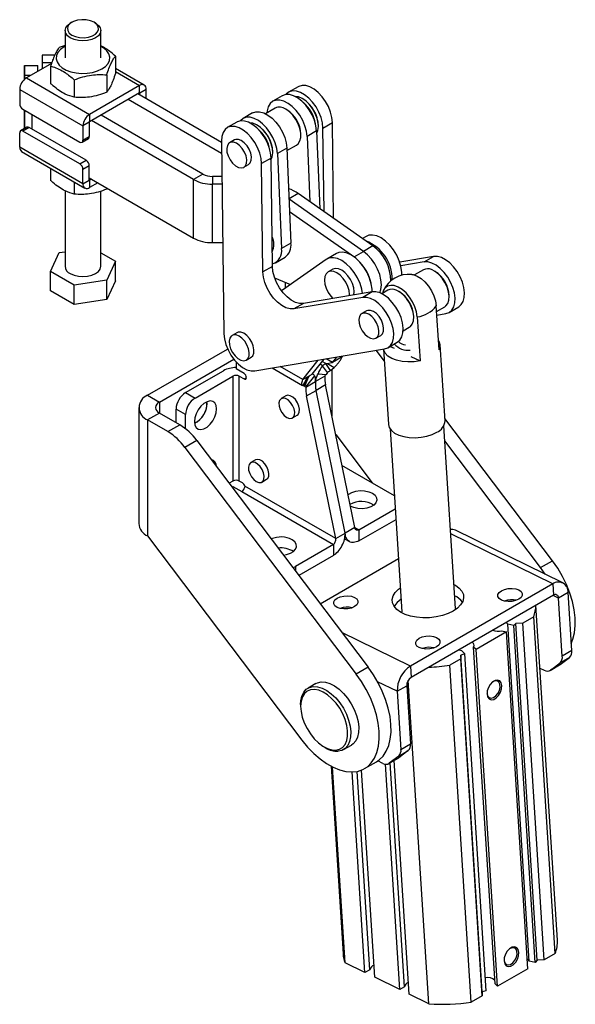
# Model space of a CAD drawing. Extents: x 96 to 729, y 56 to 551.
# Tile 15 of 15: x 604 to 729, y 331 to 551. Entities that reach past the tile are written whole.
import ezdxf

# ---------------------------------------------------------------- set-up
doc = ezdxf.new("R2010")
doc.units = 0
doc.header["$LTSCALE"] = 2
doc.layers.get('0').update_dxf_attribs({"linetype": 'CONTINUOUS'})

msp = doc.modelspace()

# ---------------------------------------------------------------- linework, layer by layer
at = {"color": 7, "linetype": 'CONTINUOUS'}
for p, q in [((615.972569, 550.535346), (615.618985, 550.331221)), ((621.276102, 550.330848), (620.922548, 550.535018)), ((614.447435, 548.698435), (614.447025, 542.574616)), ((622.447028, 542.574084), (622.447434, 548.697906)), ((614.447212, 545.388162), (613.139753, 544.928881)), ((611.41495, 541.372418), (605.789464, 538.124894)), ((609.326552, 543.194181), (609.326352, 540.166693)), ((609.326553, 541.462189), (609.326463, 540.166765)), ((609.326552, 543.194181), (609.326553, 541.462189)), ((612.117551, 543.194061), (609.326552, 543.194181)), ((611.445995, 541.462094), (609.326553, 541.462189)), ((625.696786, 542.985807), (625.696528, 539.097965)), ((605.352266, 540.899875), (605.35206, 537.796313)), ((605.352266, 538.668954), (605.352266, 540.899875)), ((605.352266, 540.899875), (608.352267, 540.899746)), ((608.352264, 539.60437), (608.352267, 540.899746)), ((611.197172, 540.743419), (611.196914, 536.855583)), ((632.153806, 536.513144), (625.696604, 540.24138)), ((605.789464, 538.124894), (619.931596, 529.959562)), ((616.504398, 537.679154), (616.50414, 533.791312)), ((623.754208, 538.800344), (623.753947, 534.912509)), ((604.304423, 535.552998), (604.304213, 532.368612)), ((604.304423, 535.552998), (618.446559, 527.387658)), ((631.103775, 534.776163), (619.931488, 528.326539)), ((631.103883, 536.409185), (619.931596, 529.959562)), ((649.397256, 523.724056), (630.679511, 534.531241)), ((631.103775, 534.776163), (631.103883, 536.409185)), ((631.174449, 534.245477), (631.174481, 534.735331)), ((632.588694, 535.551739), (631.174481, 534.735331)), ((632.588552, 533.429004), (632.588694, 535.551739)), ((666.54742, 536.159568), (664.4261, 534.934956)), ((649.428736, 521.256464), (628.558191, 533.306628)), ((663.011887, 534.118548), (660.890566, 532.893935)), ((667.601405, 533.43627), (667.530706, 533.477098)), ((605.011263, 531.143837), (617.739185, 523.795033)), ((605.351602, 530.947332), (605.351397, 527.835727)), ((656.365083, 530.281429), (654.243762, 529.056817)), ((661.401409, 531.355801), (659.259004, 530.119017)), ((663.99511, 530.997223), (663.783013, 531.119702)), ((605.351397, 527.835727), (605.351397, 526.779507)), ((619.860772, 528.204066), (618.446559, 527.387658)), ((619.860772, 528.204066), (619.860559, 525.019681)), ((619.931596, 529.959562), (619.931488, 528.326539)), ((643.144544, 515.413746), (620.355752, 528.571461)), ((645.265864, 516.638358), (622.477072, 529.796073)), ((652.829549, 528.240409), (650.708229, 527.015797)), ((672.090476, 526.92068), (674.211796, 528.145292)), ((674.484841, 506.742858), (674.211796, 528.145292)), ((604.303565, 522.65215), (604.303775, 525.836536)), ((605.925135, 527.110723), (604.510922, 526.294315)), ((606.42515, 527.061185), (605.010936, 526.244777)), ((617.738858, 518.895972), (605.010936, 526.244777)), ((619.153071, 519.71238), (606.42515, 527.061185)), ((618.446559, 527.387658), (618.446345, 524.203273)), ((657.419067, 527.558131), (657.348368, 527.59896)), ((670.671008, 526.292645), (668.549688, 525.068033)), ((670.671008, 526.292645), (671.41528, 508.894395)), ((671.065665, 527.353703), (671.065665, 527.435344)), ((672.328616, 508.254216), (672.090476, 526.92068)), ((618.239199, 523.745488), (619.653412, 524.561896)), ((618.446345, 524.203273), (619.860559, 525.019681)), ((649.393337, 524.031249), (649.942661, 480.972929)), ((652.2956, 524.266091), (651.234939, 523.653785)), ((667.150061, 525.28717), (667.150061, 525.532093)), ((668.549688, 525.068033), (669.17438, 510.465098)), ((618.4457, 514.48681), (604.303565, 522.65215)), ((604.73845, 521.690746), (618.880588, 513.525404)), ((660.883328, 521.475565), (660.883327, 521.557206)), ((664.024204, 522.455527), (661.902884, 521.230915)), ((661.902884, 521.230915), (662.811418, 499.992844)), ((664.024204, 522.455527), (664.932738, 501.217456)), ((664.048578, 521.885752), (666.163522, 523.106683)), ((617.738858, 518.895972), (619.153071, 519.71238)), ((660.493924, 520.226134), (658.372604, 519.001522)), ((660.802852, 496.011052), (660.493924, 520.226134)), ((611.195654, 517.962506), (611.19547, 515.218083)), ((618.4457, 514.48681), (618.445911, 517.671196)), ((619.860124, 518.487604), (618.445911, 517.671196)), ((619.859913, 515.303217), (619.860124, 518.487604)), ((654.409681, 518.154373), (655.470342, 518.766679)), ((658.681532, 494.78644), (658.372604, 519.001522)), ((616.50288, 514.898241), (616.502696, 512.153815)), ((618.4457, 514.48681), (619.859913, 515.303217)), ((619.859944, 515.793078), (643.143675, 502.349599)), ((619.930619, 515.262386), (619.930508, 513.629371)), ((621.769107, 514.690771), (619.930508, 513.629371)), ((620.354883, 515.507308), (619.930619, 515.262386)), ((643.143675, 502.349599), (643.144544, 515.413746)), ((645.265864, 516.638358), (643.144544, 515.413746)), ((647.387186, 516.130973), (647.387186, 514.398982)), ((649.494128, 516.130881), (647.387186, 516.130973)), ((614.445049, 512.895237), (614.443927, 496.033578)), ((622.443925, 496.033049), (622.445047, 512.824687)), ((623.752524, 513.545591), (623.752506, 513.275008)), ((623.887925, 513.467416), (623.752506, 513.275008)), ((647.386315, 501.334829), (647.387186, 514.398982)), ((649.516223, 514.398885), (647.387186, 514.398982)), ((681.149629, 499.359837), (664.513373, 511.020619)), ((683.270949, 500.584449), (666.579275, 512.284074)), ((678.462423, 498.531866), (664.632953, 508.225299)), ((681.755943, 502.727009), (680.910502, 502.238946)), ((613.136697, 499.097583), (614.444146, 499.299779)), ((647.386315, 501.334829), (649.682891, 501.334726)), ((664.932738, 501.217456), (662.811418, 499.992844)), ((683.270949, 500.584449), (681.149629, 499.359837)), ((611.194116, 494.912121), (613.136697, 499.097583)), ((622.444124, 499.030753), (625.693736, 497.154506)), ((625.693736, 497.154506), (623.751155, 492.969044)), ((625.693446, 492.827005), (625.693736, 497.154506)), ((661.50178, 496.819923), (663.623101, 498.044535)), ((672.822948, 497.560077), (662.849436, 490.556159)), ((675.109139, 498.889891), (672.987818, 497.665278)), ((696.826296, 498.240716), (689.245696, 496.965471)), ((694.704976, 497.016104), (696.826296, 498.240716)), ((611.193832, 490.58462), (611.194116, 494.912121)), ((616.501347, 491.847853), (611.194116, 494.912121)), ((660.802852, 496.011052), (658.681532, 494.78644)), ((674.303336, 495.38649), (673.242676, 494.774184)), ((694.704976, 497.016104), (689.48823, 496.13852)), ((694.547168, 495.256184), (692.552251, 494.104543)), ((697.140871, 494.897605), (696.928773, 495.020085)), ((623.751155, 492.969044), (616.501347, 491.847853)), ((623.750865, 488.641545), (623.751155, 492.969044)), ((625.693446, 492.827005), (623.750865, 488.641545)), ((661.278812, 493.488837), (664.825568, 491.943901)), ((616.501058, 487.520352), (611.193832, 490.58462)), ((616.501058, 487.520352), (616.501347, 491.847853)), ((663.61487, 492.471269), (663.632289, 491.105917)), ((686.627572, 490.684299), (685.262985, 489.896539)), ((689.221275, 490.32572), (689.009177, 490.448199)), ((623.750865, 488.641545), (616.501058, 487.520352)), ((680.987104, 489.096946), (665.606547, 486.509559)), ((683.108424, 490.321557), (667.727867, 487.734171)), ((683.108424, 490.321557), (680.987104, 489.096946)), ((700.295822, 489.187553), (700.295821, 489.432476)), ((667.727867, 487.734171), (665.606547, 486.509559)), ((681.835115, 486.084634), (680.774454, 485.472328)), ((698.038727, 477.354456), (697.409261, 487.202728)), ((697.488935, 485.956208), (699.309282, 487.007072)), ((700.3151, 485.75468), (702.43642, 486.979292)), ((692.376226, 484.615668), (692.376225, 484.860591)), ((693.166621, 484.753503), (693.796086, 474.905232)), ((697.540484, 485.14969), (699.575739, 485.492074)), ((690.025099, 481.647427), (691.389687, 482.435186)), ((652.844923, 481.207768), (651.784263, 480.595462)), ((683.949197, 479.972921), (685.009858, 480.585228)), ((632.888165, 467.237358), (650.774328, 477.56282)), ((656.867676, 472.696048), (685.857868, 477.572916)), ((685.809299, 474.918337), (684.033836, 477.266067)), ((685.641949, 477.536591), (686.715103, 460.746602)), ((686.597229, 477.835521), (688.718549, 479.060133)), ((687.149204, 478.154168), (687.984868, 477.745703)), ((699.389241, 461.556683), (698.308616, 478.463588)), ((635.539815, 465.706593), (652.158111, 475.300131)), ((654.959005, 475.09605), (656.019665, 475.708356)), ((667.589301, 470.730932), (671.00877, 475.074928)), ((669.710622, 471.955544), (672.34276, 475.299337)), ((676.357425, 475.792663), (674.236105, 474.56805)), ((674.236105, 474.56805), (675.188606, 475.77808)), ((676.357425, 475.792663), (676.522596, 476.002491)), ((691.715586, 475.922162), (693.796086, 474.905232)), ((652.687154, 474.688121), (652.687154, 473.135904)), ((654.454921, 472.115393), (652.687154, 473.135904)), ((660.719126, 473.343955), (667.55, 469.400575)), ((672.028677, 473.826662), (672.02806, 473.825892)), ((673.08872, 472.316762), (672.02806, 473.825892)), ((673.089338, 472.317532), (672.028677, 473.826662)), ((672.754543, 474.307989), (673.113809, 474.365451)), ((673.815203, 472.798859), (672.754543, 474.307989)), ((673.113809, 474.365451), (674.569009, 473.423141)), ((673.815203, 472.798859), (674.569009, 473.423141)), ((641.373446, 467.829051), (649.858728, 472.7275)), ((643.494765, 466.60444), (651.980047, 471.502889)), ((651.980047, 471.502889), (651.980047, 448.068168)), ((653.394261, 448.068168), (653.394261, 471.502889)), ((653.394261, 471.502889), (654.454921, 470.890583)), ((668.425822, 470.91617), (667.577206, 469.386859)), ((667.589301, 470.730932), (669.710622, 471.955544)), ((667.875506, 469.369945), (668.535509, 471.071035)), ((668.138354, 469.45939), (668.908304, 471.443856)), ((670.234909, 471.595228), (668.397791, 469.309872)), ((669.785256, 472.012282), (669.764649, 472.024178)), ((672.536876, 471.519985), (670.415556, 470.295373)), ((670.992783, 472.03274), (672.829901, 471.868474)), ((673.089338, 472.317532), (673.08872, 472.316762)), ((667.875506, 469.369945), (667.577206, 469.386859)), ((668.138354, 469.45939), (668.138972, 469.459333)), ((668.294235, 469.07076), (670.415556, 470.295373)), ((672.66494, 469.55841), (670.54362, 468.333797)), ((679.190967, 437.666225), (672.66494, 469.55841)), ((632.888165, 467.237358), (635.539815, 465.706593)), ((641.373446, 467.829051), (643.494765, 466.60444)), ((663.830009, 467.109181), (662.769349, 466.496875)), ((668.4223, 467.109185), (670.54362, 468.333797)), ((674.948326, 435.217001), (668.4223, 467.109185)), ((677.069646, 436.441613), (670.54362, 468.333797)), ((630.911135, 464.481981), (630.911135, 438.556811)), ((641.373446, 462.930207), (639.252127, 464.154819)), ((639.252127, 461.114298), (639.252127, 464.154819)), ((646.181773, 465.419806), (646.159452, 465.789877)), ((635.539815, 463.257369), (632.888165, 461.726604)), ((640.070555, 460.641829), (635.539815, 463.257369)), ((641.373446, 459.74988), (641.373446, 462.930207)), ((665.269146, 462.166633), (666.329806, 462.778939)), ((723.384721, 430.268698), (699.358401, 462.039183)), ((632.888165, 461.726604), (632.888165, 435.801434)), ((637.418904, 459.111064), (632.888165, 461.726604)), ((637.418904, 459.111064), (640.070555, 460.641829)), ((687.134874, 459.666193), (689.742344, 418.871047)), ((701.717908, 419.636479), (699.110435, 460.431626)), ((674.94057, 458.437581), (683.090103, 447.66129)), ((643.904057, 457.124689), (641.252407, 455.593924)), ((641.252407, 455.593924), (679.544102, 404.960047)), ((643.904057, 457.124689), (682.195752, 406.490812)), ((720.733071, 428.737933), (699.326983, 457.043631)), ((657.005015, 452.797847), (655.944355, 452.185541)), ((688.086539, 444.776909), (676.349429, 451.552598)), ((651.980047, 448.068168), (651.125911, 447.575085)), ((651.770681, 446.722492), (651.980047, 446.843357)), ((651.980047, 446.843357), (653.924591, 445.720795)), ((654.101368, 447.659964), (653.394261, 448.068168)), ((674.948326, 435.217001), (654.601368, 446.96305)), ((658.444151, 447.855297), (659.504811, 448.467603)), ((653.924591, 445.720795), (674.430688, 433.882877)), ((680.087543, 437.14851), (688.272123, 441.873368)), ((679.190967, 437.666225), (677.069646, 436.441613)), ((680.087543, 434.698888), (688.423123, 439.510916)), ((632.888165, 435.801434), (667.372732, 390.2018)), ((674.948326, 435.217001), (677.069646, 436.441613)), ((680.087543, 437.14851), (680.087543, 434.698888)), ((725.682874, 425.354727), (701.711532, 437.071716)), ((674.430688, 433.882877), (665.945406, 428.984429)), ((674.430688, 433.882877), (674.430688, 431.433255)), ((676.918012, 435.176105), (677.99298, 434.555539)), ((674.430688, 431.433255), (666.705649, 426.973685)), ((671.479325, 420.661358), (688.982096, 430.765493)), ((720.733071, 428.737933), (723.384721, 430.268698)), ((721.76869, 427.267947), (720.733071, 428.737933)), ((723.463607, 425.115895), (691.643801, 406.746712)), ((723.463607, 425.115895), (723.625701, 422.579859)), ((723.625701, 422.579859), (691.805895, 404.210676)), ((726.888727, 423.148761), (724.767407, 421.924148)), ((727.717132, 410.18798), (726.888727, 423.148761)), ((724.490037, 345.548913), (719.710953, 420.319925)), ((725.595811, 408.963367), (724.767407, 421.924148)), ((689.78462, 418.587579), (689.742344, 418.871047)), ((714.750027, 415.798095), (713.415461, 416.103591)), ((718.224242, 340.867876), (713.415461, 416.103591)), ((715.207201, 416.291871), (714.750027, 415.798095)), ((719.558811, 340.56238), (714.750027, 415.798095)), ((716.76056, 416.361817), (715.207201, 416.291871)), ((720.015986, 341.056152), (715.207201, 416.291871)), ((719.211745, 417.776856), (716.76056, 416.361817)), ((721.569342, 341.126103), (716.76056, 416.361817)), ((724.020527, 342.541142), (719.211745, 417.776856)), ((713.122413, 414.374302), (706.327906, 410.451916)), ((712.042624, 414.621477), (713.122413, 414.374302)), ((717.931197, 339.138583), (713.122413, 414.374302)), ((702.903543, 409.18912), (702.901267, 408.361018)), ((703.791933, 409.472122), (702.903543, 409.18912)), ((707.712327, 333.953401), (702.903543, 409.18912)), ((703.108028, 410.153237), (703.791933, 409.472122)), ((708.600717, 334.236407), (703.791933, 409.472122)), ((706.327906, 410.451916), (705.774563, 411.003002)), ((710.583344, 335.767286), (705.774563, 411.003002)), ((711.13669, 335.216197), (706.327906, 410.451916)), ((727.717132, 410.18798), (725.595811, 408.963367)), ((702.901267, 408.361018), (700.450082, 406.945979)), ((705.258864, 331.710265), (700.450082, 406.945979)), ((707.710049, 333.125304), (702.901267, 408.361018)), ((722.869587, 405.775393), (724.990907, 407.000005)), ((722.97994, 405.849247), (725.090926, 407.472927)), ((725.101261, 407.073859), (722.97994, 405.849247)), ((724.990907, 407.000005), (725.101261, 407.073859)), ((727.212247, 408.697539), (725.090926, 407.472927)), ((725.101261, 407.073859), (727.212247, 408.697539)), ((682.195752, 406.490812), (679.544102, 404.960047)), ((691.643801, 406.746712), (691.805895, 404.210676)), ((720.607747, 406.289174), (721.531801, 405.837503)), ((670.520809, 402.84384), (668.753041, 401.82333)), ((695.750179, 331.282099), (691.133969, 403.504921)), ((688.70496, 401.105741), (690.826281, 402.330353)), ((688.70496, 401.105741), (689.533364, 388.14496)), ((690.826281, 402.330353), (691.654685, 389.369573)), ((667.108808, 398.189186), (667.108808, 397.780981)), ((689.533364, 388.14496), (691.654685, 389.369573)), ((672.36706, 388.672436), (672.720556, 388.468301)), ((676.689896, 388.074803), (678.457664, 389.095314)), ((689.028479, 386.65452), (691.1498, 387.879132)), ((691.1498, 387.879132), (689.038815, 386.255452)), ((681.39527, 383.832399), (684.046921, 385.363164)), ((685.469354, 385.019096), (684.362223, 385.560253)), ((686.80714, 384.956985), (688.928461, 386.181598)), ((689.028479, 386.65452), (686.917494, 385.03084)), ((686.917494, 385.03084), (689.038815, 386.255452)), ((690.344669, 335.134041), (687.147612, 385.153536)), ((691.3391, 333.4382), (688.002121, 385.646834)), ((689.038815, 386.255452), (688.928461, 386.181598)), ((673.910942, 384.367639), (676.587783, 342.487185)), ((677.043368, 340.425832), (674.245761, 384.195739)), ((681.454447, 338.269731), (678.589726, 383.089688)), ((682.589235, 338.924831), (679.75835, 383.215397)), ((683.689731, 337.29022), (680.735527, 383.510159)), ((689.315946, 334.540172), (686.101922, 384.825132)), ((720.015986, 341.056152), (719.558811, 340.56238)), ((721.569342, 341.126103), (720.015986, 341.056152)), ((724.020527, 342.541142), (721.569342, 341.126103)), ((681.454447, 338.269731), (677.043368, 340.425832)), ((682.589235, 338.924831), (681.454447, 338.269731)), ((717.931197, 339.138583), (711.13669, 335.216197)), ((719.558811, 340.56238), (718.224242, 340.867876)), ((689.315946, 334.540172), (683.689731, 337.29022)), ((690.344669, 335.134041), (689.315946, 334.540172)), ((711.13669, 335.216197), (710.583344, 335.767286)), ((695.750179, 331.282099), (691.3391, 333.4382)), ((707.710049, 333.125304), (705.258864, 331.710265)), ((707.712327, 333.953401), (707.710049, 333.125304)), ((708.600717, 334.236407), (707.712327, 333.953401))]:
    msp.add_line(p, q, dxfattribs=at)
at = {"color": 8, "linetype": 'CONTINUOUS'}
for p, q in [((625.696558, 539.531242), (631.103883, 536.409185)), ((605.352208, 537.796457), (605.352266, 538.668954)), ((606.731797, 538.668894), (605.352266, 538.668954)), ((631.103769, 534.776158), (631.174481, 534.735331)), ((605.35147, 526.779558), (605.35175, 530.947244)), ((607.10899, 526.666352), (607.109206, 529.932531)), ((619.930619, 515.262386), (619.859913, 515.30321)), ((666.579275, 512.284074), (664.510416, 511.089747)), ((679.045571, 498.14519), (681.149629, 499.359837)), ((674.236105, 474.56805), (672.827952, 475.38096)), ((667.589301, 470.730932), (662.534044, 473.64927)), ((672.02806, 473.825892), (671.446968, 474.161348)), ((672.754543, 474.307989), (671.934875, 474.781173)), ((674.077134, 473.015785), (674.077134, 462.657125)), ((654.454921, 470.890583), (654.985251, 471.196736)), ((668.294235, 469.07076), (667.765137, 469.376203)), ((635.539815, 465.706593), (635.539815, 463.25737)), ((679.191021, 437.666061), (680.087543, 437.14851)), ((723.463607, 425.115895), (700.655109, 436.264495)), ((665.945406, 428.984429), (665.945406, 427.978969)), ((724.767407, 421.924148), (723.534098, 422.526979)), ((691.643801, 406.746712), (676.348288, 414.223029)), ((688.70496, 401.105741), (684.292225, 403.262649))]:
    msp.add_line(p, q, dxfattribs=at)
at = {"color": 7, "linetype": 'CONTINUOUS', "flags": 128}
for points in [[(621.275859, 550.330988), (621.911537, 549.852679), (622.311138, 549.295695), (622.447432, 548.697996), (622.311136, 548.1003), (621.911536, 547.543352), (621.27586, 547.065106), (620.447435, 546.698144), (619.482709, 546.467484), (618.447432, 546.388845), (617.412159, 546.467574), (616.447435, 546.69832), (615.619005, 547.065356), (614.983333, 547.543662), (614.583731, 548.100646), (614.447432, 548.698348), (614.583733, 549.296041), (614.983333, 549.852989), (615.618985, 550.331221)], [(620.922337, 550.535139), (620.124831, 550.879845), (619.19144, 551.080874), (618.197774, 551.12195), (617.224337, 550.99974), (616.349989, 550.724145), (615.645567, 550.31749), (615.168137, 549.812722), (614.956378, 549.250732), (615.027447, 548.677052), (615.375583, 548.138162), (615.97259, 547.677711), (616.770091, 547.333008), (617.703482, 547.131973), (618.697148, 547.090897), (619.670585, 547.213113), (620.544933, 547.488709), (621.249355, 547.895363), (621.726785, 548.400131), (621.938544, 548.962115), (621.867475, 549.535795), (621.519339, 550.074691), (620.922337, 550.535139)], [(614.447199, 545.156525), (614.204388, 545.02395), (613.415, 544.461203), (612.845544, 543.815985), (612.520894, 543.116502), (612.45525, 542.393322), (612.651472, 541.67806), (613.100989, 541.001966), (613.784153, 540.394592), (614.671102, 539.882488), (615.723081, 539.488033), (616.894111, 539.228459), (618.13301, 539.115122), (619.385633, 539.152964), (620.597234, 539.340336), (621.714861, 539.669053), (622.689668, 540.124748), (623.47905, 540.687498), (624.048509, 541.332715), (624.373156, 542.0322), (624.438803, 542.755378), (624.24258, 543.47064), (623.793064, 544.146734), (623.1099, 544.754102), (622.447197, 545.155989)], [(672.090476, 526.92068), (671.978513, 528.06154), (671.675225, 529.262459), (671.193866, 530.470935), (670.555476, 531.634166), (669.787954, 532.701301), (668.924844, 533.625709), (668.003869, 534.366984), (667.06528, 534.892735), (666.150098, 535.179979), (665.29832, 535.216165), (664.547174, 534.999712), (663.929486, 534.540075), (663.798715, 534.388652)], [(674.211796, 528.145292), (674.099833, 529.286152), (673.796545, 530.487071), (673.315186, 531.695547), (672.676796, 532.858778), (671.909274, 533.925913), (671.046164, 534.850321), (670.125189, 535.591596), (669.1866, 536.117347), (668.271418, 536.404591), (667.41964, 536.440777), (666.668494, 536.224324), (666.54742, 536.159568)], [(668.549688, 525.068033), (668.404469, 526.22278), (668.069609, 527.428741), (667.559742, 528.63321), (666.897151, 529.78354), (666.110794, 530.829456), (665.235041, 531.725251), (664.308164, 532.43177), (663.370673, 532.91814), (662.463542, 533.163103), (661.626415, 533.155946), (660.895879, 532.896988), (660.303863, 532.397552), (659.87624, 531.679453), (659.631699, 530.774087), (659.584016, 530.306644)], [(670.671008, 526.292645), (670.52579, 527.447392), (670.19093, 528.653354), (669.681062, 529.857822), (669.018471, 531.008152), (668.232115, 532.054068), (667.356361, 532.949863), (666.429485, 533.656382), (665.491994, 534.142752), (664.584862, 534.387715), (663.747736, 534.380558), (663.0172, 534.121601), (663.011887, 534.118548)], [(670.694362, 525.746725), (670.949206, 526.381691), (671.06459, 527.253621), (670.98943, 528.240969), (670.727778, 529.290526), (670.29374, 530.345697), (669.710716, 531.349597), (669.010135, 532.248109), (668.229768, 532.992802), (667.411682, 533.543515), (666.599983, 533.870569), (665.900839, 533.958638)], [(656.365083, 530.281429), (656.370396, 530.284482), (657.100932, 530.54344), (657.938059, 530.550597), (658.84519, 530.305634), (659.782681, 529.819264), (660.709558, 529.112745), (661.585311, 528.21695), (662.371667, 527.171034), (663.034258, 526.020704), (663.544126, 524.816235), (663.878986, 523.610274), (664.024204, 522.455527)], [(666.163522, 523.106683), (666.553943, 523.422224), (666.931222, 524.034522), (667.125508, 524.832601), (667.125508, 525.770082), (666.931222, 526.792484), (666.553943, 527.84038), (666.015595, 528.852874), (665.347465, 529.771126), (664.588384, 530.541772), (663.782465, 531.120018)], [(660.493924, 520.226134), (660.381961, 521.366994), (660.078673, 522.567912), (659.597315, 523.776388), (658.958925, 524.939619), (658.191402, 526.006754), (657.328293, 526.931162), (656.407318, 527.672438), (655.468729, 528.198188), (654.553547, 528.485433), (653.701769, 528.521618), (652.950622, 528.305165), (652.829549, 528.240409)], [(661.902884, 521.230915), (661.757666, 522.385662), (661.422805, 523.591623), (660.912938, 524.796091), (660.250347, 525.946421), (659.463991, 526.992338), (658.588237, 527.888132), (657.66136, 528.594652), (656.72387, 529.081021), (655.816738, 529.325985), (654.979611, 529.318828), (654.249075, 529.05987), (653.657059, 528.560434), (653.616377, 528.510513)], [(660.467162, 519.794062), (660.766868, 520.503553), (660.882252, 521.375482), (660.807092, 522.362831), (660.54544, 523.412387), (660.111402, 524.467558), (659.528378, 525.471458), (658.827798, 526.369971), (658.04743, 527.114663), (657.229345, 527.665377), (656.417645, 527.99243), (655.718502, 528.080499)], [(658.372604, 519.001522), (658.260641, 520.142382), (657.957353, 521.3433), (657.475995, 522.551776), (656.837604, 523.715007), (656.070082, 524.782142), (655.206973, 525.70655), (654.285998, 526.447826), (653.347409, 526.973576), (652.432227, 527.260821), (651.580449, 527.297006), (650.829302, 527.080553), (650.211615, 526.620917), (649.754384, 525.938185), (649.477593, 525.062205), (649.393337, 524.031249)], [(654.552726, 521.556875), (654.054238, 522.360252), (653.446288, 523.034235), (652.782894, 523.518954), (652.123003, 523.771321), (651.525249, 523.768927), (651.042744, 523.511972), (650.718361, 523.023298), (650.580924, 522.346325), (650.642643, 521.541198), (650.898036, 520.679463), (651.324408, 519.837686), (651.883876, 519.09066), (652.526728, 518.504764), (653.195844, 518.132059), (653.83177, 518.00566), (654.378, 518.136799), (654.786001, 518.513821), (655.01952, 519.10323), (655.057806, 519.852651), (654.897459, 520.695496), (654.552726, 521.556875)], [(655.613387, 522.169181), (655.114898, 522.972558), (654.506948, 523.646541), (653.843555, 524.13126), (653.183664, 524.383628), (652.585909, 524.381233), (652.2956, 524.266091)], [(655.470342, 518.766679), (655.846661, 519.126127), (656.08018, 519.715536), (656.118466, 520.464957), (655.958119, 521.307802), (655.613387, 522.169181)], [(689.716488, 494.045213), (689.708758, 494.739372), (689.529256, 495.963584), (689.149713, 497.234641), (688.587103, 498.495699), (687.866583, 499.690366), (687.02037, 500.765234), (686.086305, 501.67223), (685.106154, 502.3708), (684.123746, 502.829709), (683.18301, 503.028428), (682.326012, 502.958084), (681.755943, 502.727009)], [(684.817411, 490.095617), (685.062967, 490.863575), (685.161739, 491.883699), (685.06456, 493.017138), (684.775673, 494.214421), (684.307683, 495.423307), (683.681015, 496.591038), (682.923016, 497.66665), (682.066764, 498.603208), (681.149629, 499.359837)], [(684.817411, 490.095617), (685.062967, 490.863575), (685.161739, 491.883699), (685.06456, 493.017138), (684.775673, 494.214421), (684.307683, 495.423307), (683.681015, 496.591038), (682.923016, 497.66665), (682.066764, 498.603208), (681.149629, 499.359837)], [(680.917541, 489.952998), (680.761132, 490.901854), (680.381589, 492.172911), (679.818978, 493.433969), (679.098458, 494.628636), (678.252246, 495.703504), (677.318181, 496.6105), (676.338029, 497.30907), (675.355622, 497.767978), (674.414886, 497.966698), (673.557888, 497.896354), (672.822948, 497.560077)], [(683.073578, 490.315694), (683.061954, 490.902254), (682.882452, 492.126466), (682.502909, 493.397523), (681.940299, 494.658581), (681.219779, 495.853248), (680.373566, 496.928116), (679.439501, 497.835112), (678.45935, 498.533682), (677.476942, 498.992591), (676.536206, 499.19131), (675.679208, 499.120966), (675.109139, 498.889891)], [(702.43642, 486.979292), (703.020837, 487.47295), (703.449238, 488.190137), (703.694622, 489.094755), (703.746268, 490.147268), (703.601913, 491.301675), (703.26787, 492.507523), (702.758736, 493.712109), (702.096764, 494.862793), (701.310886, 495.909279), (700.435446, 496.805836), (699.508708, 497.513273), (698.571175, 498.000677), (697.663819, 498.246743), (696.826296, 498.240716)], [(615.615501, 494.400496), (616.443926, 494.033466), (617.40865, 493.80272), (618.443928, 493.723985), (619.4792, 493.802627), (620.443926, 494.033287), (621.272351, 494.400246), (621.908028, 494.878495), (622.307627, 495.435443), (622.443925, 496.033049)], [(667.727867, 487.734171), (666.875718, 487.730187), (665.952062, 487.98663), (664.998616, 488.491914), (664.058443, 489.223217), (663.174005, 490.147508), (662.385249, 491.223044), (661.727799, 492.401244), (661.231349, 493.628897), (660.91832, 494.850562), (660.802852, 496.011052)], [(678.024468, 489.46631), (678.03322, 489.716992), (677.937597, 490.610936), (677.657244, 491.55436), (677.211266, 492.482978), (676.630055, 493.333501), (675.953222, 494.047973), (675.226891, 494.5777), (674.500558, 494.886578), (673.823726, 494.95356), (673.242516, 494.774088), (672.796537, 494.360386), (672.516183, 493.740651), (672.42056, 492.957112), (672.516183, 492.063168), (672.796537, 491.119743), (673.242516, 490.191125), (673.823726, 489.340602), (674.277134, 488.835915)], [(679.020127, 489.633806), (679.09388, 490.329298), (678.998257, 491.223242), (678.717904, 492.166666), (678.271926, 493.095284), (677.690715, 493.945807), (677.013882, 494.660279), (676.287551, 495.190006), (675.561218, 495.498884), (674.884386, 495.565866), (674.303336, 495.38649)], [(699.575739, 485.492074), (700.306824, 485.749925), (700.899517, 486.248338), (701.327918, 486.965525), (701.573302, 487.870143), (701.624948, 488.922656), (701.480593, 490.077063), (701.14655, 491.282911), (700.637416, 492.487497), (699.975444, 493.638181), (699.189566, 494.684667), (698.314126, 495.581224), (697.387388, 496.288661), (696.449855, 496.776065), (695.542499, 497.022131), (694.704976, 497.016104)], [(699.309282, 487.007072), (699.548397, 487.176115), (699.978535, 487.722881), (700.2314, 488.467747), (700.292297, 489.367432), (700.157688, 490.369644), (699.835391, 491.416145), (699.344143, 492.446103), (698.712488, 493.399671), (697.977142, 494.221431), (697.180832, 494.863617), (696.369845, 495.288918)], [(665.606547, 486.509559), (664.754398, 486.505575), (663.830742, 486.762018), (662.877296, 487.267302), (661.937123, 487.998605), (661.052685, 488.922896), (660.263929, 489.998432), (659.606479, 491.176632), (659.110029, 492.404285), (658.797, 493.62595), (658.681532, 494.78644)], [(691.93496, 494.229077), (692.290553, 494.173085), (693.161009, 493.862528), (694.046628, 493.314733), (694.902999, 492.557167), (695.687186, 491.627826), (696.35986, 490.573303), (696.887296, 489.446475), (697.243042, 488.303852), (697.409261, 487.202728)], [(693.166621, 484.753503), (693.000401, 485.854627), (692.644656, 486.99725), (692.117219, 488.124079), (691.444545, 489.178602), (690.660358, 490.107943), (689.803987, 490.865509), (688.918368, 491.413304), (688.047912, 491.723861), (687.236269, 491.78161), (686.524138, 491.583651), (685.947225, 491.139916), (685.534461, 490.472653), (685.369799, 489.958203)], [(691.389687, 482.435186), (691.628802, 482.604229), (692.058939, 483.150995), (692.311804, 483.895862), (692.372701, 484.795547), (692.238092, 485.797759), (691.915795, 486.84426), (691.424547, 487.874218), (690.792893, 488.827785), (690.057546, 489.649545), (689.261237, 490.291732), (688.45025, 490.717033)], [(685.857868, 477.572916), (686.588953, 477.830766), (687.181645, 478.329179), (687.610047, 479.046366), (687.855431, 479.950984), (687.907077, 481.003497), (687.762721, 482.157904), (687.428678, 483.363753), (686.919545, 484.568339), (686.257573, 485.719023), (685.471695, 486.765509), (684.596255, 487.662066), (683.669517, 488.369503), (682.731984, 488.856906), (681.824628, 489.102972), (680.987104, 489.096946)], [(688.718549, 479.060133), (689.302965, 479.553791), (689.731367, 480.270978), (689.976751, 481.175596), (690.028397, 482.228109), (689.884041, 483.382516), (689.549999, 484.588365), (689.040865, 485.792951), (688.378893, 486.943635), (687.593015, 487.990121), (686.717575, 488.886678), (685.790837, 489.594115), (684.853304, 490.081518), (683.945948, 490.327584), (683.108424, 490.321557)], [(685.152901, 483.98773), (684.654415, 484.7911), (684.046465, 485.465088), (683.383071, 485.949801), (682.72318, 486.202169), (682.125425, 486.199775), (681.835115, 486.084634)], [(684.092241, 483.375424), (683.593755, 484.178794), (682.985805, 484.852782), (682.322411, 485.337495), (681.66252, 485.589863), (681.064764, 485.587469), (680.582259, 485.33052), (680.257876, 484.841846), (680.120441, 484.164866), (680.182159, 483.359746), (680.437551, 482.498006), (680.863924, 481.656228), (681.423392, 480.909202), (682.066245, 480.323312), (682.73536, 479.950607), (683.371285, 479.824209), (683.917516, 479.955347), (684.325516, 480.33237), (684.559036, 480.921778), (684.597321, 481.671199), (684.436976, 482.514043), (684.092241, 483.375424)], [(685.009858, 480.585228), (685.386176, 480.944676), (685.619696, 481.534084), (685.657981, 482.283505), (685.497636, 483.126349), (685.152901, 483.98773)], [(649.942661, 480.972929), (650.058129, 479.812439), (650.371157, 478.590777), (650.867607, 477.363121), (651.525057, 476.184921), (652.313814, 475.109385), (653.198251, 474.185094), (654.138424, 473.453794), (655.091871, 472.94851), (656.015527, 472.692067), (656.867676, 472.696048)], [(655.10205, 478.498555), (654.603562, 479.301929), (653.995611, 479.975915), (653.332218, 480.460627), (652.672327, 480.712998), (652.074572, 480.710601), (651.592067, 480.453651), (651.267685, 479.964978), (651.130247, 479.288002), (651.191967, 478.482878), (651.447359, 477.62114), (651.873732, 476.779363), (652.4332, 476.032337), (653.076052, 475.446444), (653.745167, 475.073739), (654.381093, 474.94734), (654.927324, 475.078479), (655.335325, 475.455501), (655.568843, 476.04491), (655.60713, 476.79433), (655.446783, 477.637176), (655.10205, 478.498555)], [(656.16271, 479.110861), (655.664222, 479.914235), (655.056272, 480.588221), (654.392878, 481.072934), (653.732987, 481.325304), (653.135233, 481.322907), (652.844923, 481.207768)], [(656.019665, 475.708356), (656.395985, 476.067807), (656.629503, 476.657216), (656.66779, 477.406637), (656.507443, 478.249482), (656.16271, 479.110861)], [(693.796086, 474.905232), (692.453789, 474.710581), (691.089133, 474.67117), (689.765392, 474.788814), (688.543941, 475.058072), (687.48142, 475.466446), (686.627089, 475.995015), (686.020562, 476.619254), (685.689966, 477.310235), (685.645718, 477.537223)], [(654.454921, 470.890583), (654.65787, 470.820039), (654.829922, 470.853468), (654.944882, 470.985781), (654.985251, 471.196837), (654.944882, 471.454497), (654.829922, 471.719541), (654.65787, 471.951617), (654.454921, 472.115393)], [(664.019248, 462.290402), (664.593241, 462.069649), (665.105033, 462.094029), (665.499163, 462.360904), (665.732922, 462.841349), (665.780977, 463.483304), (665.638122, 464.2172), (665.319836, 464.963512), (664.860612, 465.641359), (664.310213, 466.177293), (663.728283, 466.513234), (663.177884, 466.612777), (662.718659, 466.465139), (662.400374, 466.086312), (662.257519, 465.517353), (662.305574, 464.819914), (662.539333, 464.069578), (662.933463, 463.34765), (663.445255, 462.732368), (664.019248, 462.290402)], [(666.329806, 462.778939), (666.559823, 462.97321), (666.793582, 463.453655), (666.841637, 464.09561), (666.698782, 464.829506), (666.380496, 465.575818), (665.921272, 466.253665), (665.370873, 466.789599), (664.788943, 467.12554), (664.238544, 467.225083), (663.830009, 467.109181)], [(648.303092, 464.195194), (648.202842, 464.942482), (647.910215, 465.513484), (647.448916, 465.86194), (646.856318, 465.959619), (646.18043, 465.79861), (645.476007, 465.391956), (644.800118, 464.772601), (644.207521, 463.990722), (643.746221, 463.109662), (643.453595, 462.2008), (643.353344, 461.337765), (643.453595, 460.590477), (643.746221, 460.019475), (644.207521, 459.671019), (644.800118, 459.57334), (645.476007, 459.734349), (646.18043, 460.141004), (646.856318, 460.760359), (647.448916, 461.542237), (647.910215, 462.423298), (648.202842, 463.33216), (648.303092, 464.195194)], [(686.715103, 460.746602), (686.719659, 460.68961), (686.925106, 460.000983), (687.398336, 459.362642), (688.118666, 458.802488), (689.054616, 458.345005), (690.165277, 458.010184), (691.402108, 457.81266), (692.711054, 457.761067), (694.034909, 457.857658), (695.315815, 458.098212), (696.49779, 458.472216), (697.529173, 458.963323)], [(657.194253, 447.979067), (657.768246, 447.758314), (658.280038, 447.782695), (658.674169, 448.049568), (658.907927, 448.530014), (658.955982, 449.171968), (658.813127, 449.905865), (658.494842, 450.652176), (658.035617, 451.330026), (657.485218, 451.865959), (656.903288, 452.2019), (656.352889, 452.301444), (655.893665, 452.153803), (655.575379, 451.774977), (655.432524, 451.206017), (655.48058, 450.50858), (655.714338, 449.758242), (656.108468, 449.036316), (656.62026, 448.421032), (657.194253, 447.979067)], [(659.504811, 448.467603), (659.734829, 448.661874), (659.968587, 449.14232), (660.016642, 449.784274), (659.873787, 450.518171), (659.555502, 451.264482), (659.096277, 451.942332), (658.545878, 452.478265), (657.963948, 452.814206), (657.413549, 452.91375), (657.005015, 452.797847)], [(677.694808, 444.977838), (677.869011, 445.125337), (678.573433, 445.531992), (679.447781, 445.807606), (680.421218, 445.929851), (681.414885, 445.888825), (682.348277, 445.687849), (683.14578, 445.343207), (683.742782, 444.882818), (684.09092, 444.343982), (684.161988, 443.770351), (683.950229, 443.208398), (683.4728, 442.703648), (682.768377, 442.296993), (681.89403, 442.021379), (680.920592, 441.899133), (679.926927, 441.94016), (678.993534, 442.141136), (678.196032, 442.485778), (678.196032, 442.485778)], [(663.245326, 431.549341), (663.933517, 431.652996), (664.807865, 431.92861), (665.512288, 432.335265), (665.989717, 432.840015), (666.201476, 433.401968), (666.130407, 433.975599), (665.78227, 434.514435), (665.185267, 434.974823)], [(665.378988, 428.727955), (665.490796, 428.76905), (665.945406, 428.984429)], [(727.612885, 411.818949), (727.985232, 412.751636), (728.342431, 414.19008), (728.510671, 415.777378), (728.487079, 417.486366), (728.272057, 419.287804), (727.869283, 421.150869), (727.285649, 423.043685), (726.531142, 424.933863), (725.61867, 426.789063), (724.563848, 428.577541), (723.384721, 430.268698)], [(701.376427, 424.979121), (701.721177, 424.787122), (702.552485, 424.176295), (703.145946, 423.484199), (703.481349, 422.734403), (703.547273, 421.952439), (703.341475, 421.164936), (702.870961, 420.398712), (702.151756, 419.67986), (701.208348, 419.032859)], [(679.148991, 420.015472), (678.453198, 419.714966), (677.635727, 419.536642), (676.776595, 419.497956), (675.959901, 419.602696), (675.265588, 419.840609), (674.76162, 420.188406), (674.497331, 420.612041), (674.498588, 421.070049), (674.765271, 421.517593), (675.271273, 421.910868), (675.967065, 422.211374), (676.784536, 422.389698), (677.643669, 422.428383), (678.460361, 422.323644), (679.154675, 422.085731), (679.658642, 421.737934), (679.922933, 421.314298), (679.921675, 420.856292), (679.654992, 420.408747), (679.148991, 420.015472)], [(701.208348, 419.032859), (700.072867, 418.479743), (698.783978, 418.039347), (697.385575, 417.726668), (695.925277, 417.552354), (694.452814, 417.52234), (693.018329, 417.63765), (691.67067, 417.894357), (690.455732, 418.283718), (689.414886, 418.792475), (688.583579, 419.403301), (687.990118, 420.095398), (687.654715, 420.845194), (687.588791, 421.627158), (687.794588, 422.414661), (688.265102, 423.180884), (688.984311, 423.899735), (689.400862, 424.213689)], [(715.864791, 421.668729), (715.169, 421.368221), (714.351528, 421.189898), (713.492396, 421.151212), (712.675704, 421.255952), (711.98139, 421.493865), (711.477421, 421.841662), (711.213132, 422.265297), (711.21439, 422.723304), (711.481072, 423.170849), (711.987075, 423.564123), (712.682866, 423.86463), (713.500338, 424.042954), (714.35947, 424.08164), (715.176163, 423.9769), (715.870477, 423.738987), (716.374445, 423.39119), (716.638734, 422.967554), (716.637476, 422.509548), (716.370794, 422.062002), (715.864791, 421.668729)], [(701.717908, 419.636479), (701.712686, 419.35601), (701.712063, 419.349936)], [(713.030107, 416.463153), (713.055872, 416.44735), (713.415461, 416.103591)], [(697.480014, 411.055423), (696.784224, 410.754916), (695.966751, 410.576593), (695.10762, 410.537907), (694.290927, 410.642646), (693.596613, 410.880559), (693.092645, 411.228357), (692.828356, 411.651992), (692.829614, 412.109999), (693.096296, 412.557544), (693.602299, 412.950817), (694.29809, 413.251325), (695.115562, 413.429648), (695.974694, 413.468334), (696.791386, 413.363595), (697.4857, 413.125681), (697.989669, 412.777884), (698.253958, 412.354249), (698.2527, 411.896242), (697.986018, 411.448697), (697.480014, 411.055423)], [(703.108028, 410.153237), (702.433275, 410.315055), (702.401489, 410.327383)], [(667.372732, 390.2018), (668.655985, 388.636903), (670.021408, 387.225042), (671.445643, 385.990369), (672.904313, 384.954018), (674.372465, 384.133715), (675.824979, 383.543496), (677.236999, 383.193463), (678.584368, 383.089602), (679.844029, 383.233693), (680.99443, 383.62327), (682.015888, 384.251665), (682.890927, 385.108126), (683.604571, 386.178003), (684.144612, 387.442985), (684.501812, 388.881429), (684.670051, 390.468727), (684.64646, 392.177715), (684.431437, 393.979153), (684.028663, 395.842218), (683.445029, 397.735034), (682.690522, 399.625212), (681.778051, 401.480412), (680.723228, 403.26889), (679.544102, 404.960047)], [(684.046921, 385.363164), (684.667538, 385.78243), (685.542578, 386.638891), (686.256222, 387.708768), (686.796262, 388.97375), (687.153462, 390.412194), (687.321702, 391.999492), (687.29811, 393.70848), (687.083087, 395.509918), (686.680314, 397.372983), (686.09668, 399.265799), (685.342172, 401.155977), (684.429701, 403.011177), (683.374879, 404.799656), (682.195752, 406.490812)], [(670.520809, 402.84384), (670.860823, 403.009052), (671.709442, 403.204862)], [(671.709442, 403.204862), (672.652723, 403.154284), (673.658544, 402.859039), (674.692654, 402.329182), (675.719836, 401.582756), (676.705111, 400.64518), (677.61493, 399.548381), (678.418304, 398.329712), (679.08788, 397.03067), (679.600855, 395.695493), (679.939758, 394.369652), (680.093051, 393.098293), (680.055514, 391.924711), (679.828422, 390.888876), (679.419513, 390.026054), (678.842707, 389.365634), (678.457664, 389.095314)], [(708.763609, 400.734162), (708.766448, 400.677393), (708.90549, 400.103162), (709.223152, 399.720438), (709.676528, 399.58091), (710.204389, 399.703421), (710.735442, 400.071429), (711.197967, 400.63523), (711.529501, 401.318677), (711.685266, 402.029469), (711.64422, 402.671612), (711.411914, 403.158377), (711.01972, 403.424025), (710.520604, 403.432679), (709.981974, 403.183172), (709.949402, 403.160134)], [(712.089267, 402.382902), (711.945627, 403.004494), (711.618885, 403.43541), (711.148455, 403.623674), (710.591073, 403.54658), (710.01397, 403.213426), (709.486754, 402.664395), (709.073012, 401.965709), (708.822651, 401.201638), (708.765865, 400.464343), (708.909505, 399.842752), (709.236246, 399.411835), (709.706676, 399.223571), (710.264059, 399.300665), (710.841161, 399.633819), (711.368377, 400.182851), (711.78212, 400.881537), (712.032481, 401.645607), (712.089267, 402.382902)], [(667.108808, 398.189186), (667.155191, 398.993932), (667.382283, 400.029769), (667.791192, 400.89259), (668.367998, 401.55301), (669.093056, 401.988541), (669.941674, 402.184352), (670.884955, 402.133773), (671.890777, 401.838528), (672.924886, 401.308671), (673.952068, 400.562245), (674.937343, 399.624669), (675.847162, 398.52787), (676.650536, 397.309201), (677.320112, 396.010159), (677.833087, 394.674983), (678.17199, 393.349141), (678.325283, 392.077783), (678.287746, 390.904201), (678.060654, 389.868365), (677.651745, 389.005544), (677.074939, 388.345123), (676.349881, 387.909593), (675.501265, 387.713781), (675.501265, 387.713781)], [(674.972604, 387.965445), (675.790182, 388.158039), (676.484072, 388.588701), (677.029191, 389.241867), (677.405839, 390.093929), (677.600405, 391.114092), (677.605855, 392.265483), (677.421992, 393.50649), (677.055462, 394.792258), (676.519509, 396.076318), (675.833509, 397.312258), (675.022253, 398.45541), (674.115063, 399.464457), (673.144724, 400.302929), (672.146313, 400.94052), (671.155909, 401.354189), (670.20931, 401.528984), (669.340729, 401.458586), (668.581559, 401.14554), (667.959237, 400.601161), (667.496254, 399.845125), (667.20935, 398.904753), (667.108887, 397.814037), (667.198499, 396.612397), (667.474948, 395.343262), (667.92824, 394.052504), (668.541996, 392.786773), (669.29403, 391.591815), (670.157161, 390.510822), (671.100194, 389.582862), (672.089048, 388.841471), (673.087979, 388.313451), (674.060886, 388.01788), (674.972604, 387.965445)], [(712.572815, 341.13733), (712.575653, 341.080559), (712.714696, 340.506332), (713.032358, 340.123607), (713.485729, 339.984081), (714.013589, 340.106591), (714.544648, 340.474597), (715.007172, 341.038397), (715.338707, 341.721844), (715.494467, 342.43264), (715.453426, 343.074783), (715.221117, 343.561545), (714.828923, 343.827192), (714.32981, 343.83585), (713.79118, 343.586339), (713.758605, 343.563306)], [(715.898472, 342.786072), (715.754833, 343.40766), (715.428091, 343.838581), (714.957656, 344.026848), (714.400278, 343.949746), (713.823176, 343.616592), (713.295955, 343.067568), (712.882217, 342.368879), (712.631856, 341.604804), (712.575071, 340.867513), (712.718711, 340.24592), (713.045452, 339.815005), (713.515882, 339.626741), (714.073265, 339.703833), (714.650367, 340.036987), (715.177583, 340.58602), (715.591326, 341.284706), (715.841687, 342.048775), (715.898472, 342.786072)], [(717.796099, 341.252268), (717.864656, 341.211634), (718.224242, 340.867876)]]:
    msp.add_lwpolyline(points, dxfattribs=at)
at = {"color": 7, "linetype": 'CONTINUOUS'}
for centre, radius, start, end in [((607.528557, 535.406036), 3.227481, 122.60464842, 177.39015824), ((607.454768, 538.679432), 2.102528, 180.28553679, 201.16948505), ((631.131378, 534.742326), 0.043667, 350.78157304, 129.20674976), ((631.683535, 535.698627), 0.917, 350.78244157, 129.20654137), ((605.8394, 532.438386), 1.536772, 182.60230613, 237.392518), ((663.60656, 527.129695), 7.465365, 2.34647654, 57.64814014), ((662.582844, 526.538716), 7.959913, 9.45933895, 50.53524902), ((662.397261, 529.27197), 2.309561, 53.14661425, 115.54290076), ((660.419138, 525.289611), 6.735289, 2.063191, 57.93678671), ((621.670753, 527.240671), 3.227543, 122.60528121, 177.38976019), ((620.014306, 528.197067), 0.153694, 122.60537317, 177.39000571), ((604.73486, 525.906403), 0.436709, 50.78922758, 189.2059978), ((606.132178, 526.652294), 0.503015, 54.37827321, 114.30563916), ((653.424222, 521.251556), 7.465365, 2.34647654, 57.64814014), ((652.400506, 520.660578), 7.959913, 9.45933895, 50.53524902), ((618.015265, 524.1334), 0.436707, 230.78831221, 9.20691317), ((619.359943, 524.970452), 0.50303, 305.69058888, 5.6162452), ((605.304316, 522.525772), 1.008699, 172.80264591, 235.87598996), ((618.32493, 518.417826), 1.536779, 2.6024466, 57.39250078), ((616.910717, 517.601418), 1.536779, 2.6024466, 57.39250078), ((619.903019, 515.296226), 0.043669, 170.78725309, 309.20106971), ((647.214731, 523.054408), 8.657144, 241.95573512, 271.14143619), ((647.300971, 520.458717), 4.328603, 241.95574877, 271.14125573), ((619.350852, 514.339917), 0.916994, 170.78212402, 309.20721099), ((662.208938, 506.250108), 7.450408, 54.08458462, 72.79264603), ((647.213861, 509.990213), 8.657102, 241.95559041, 271.14143685), ((657.158519, 500.922246), 3.95038, 335.76959908, 25.69224172), ((678.263334, 493.010687), 9.337724, 0.16632687, 68.56473013), ((659.858095, 499.42139), 3.008101, 288.16347251, 10.95112364), ((661.645924, 500.717363), 3.324641, 306.49150912, 8.65127271), ((677.59976, 492.747193), 9.673933, 0.20783888, 54.10977565), ((672.771122, 489.919369), 10.348628, 12.9906069, 47.00400946), ((616.323369, 496.145106), 1.882748, 183.39599827, 247.91536839), ((695.491622, 493.428617), 2.057182, 64.72864253, 117.32912291), ((693.518446, 489.163205), 6.782722, 2.27521603, 57.71937086), ((691.342082, 487.906815), 6.35, 84.64269784, 155.35192562), ((687.572027, 488.856732), 2.057182, 64.72864253, 117.32912291), ((685.59885, 484.591319), 6.782722, 2.27521603, 57.71937086), ((692.410239, 490.962982), 6.255377, 276.94503224, 323.04959123), ((696.349825, 478.338389), 1.954613, 329.77547621, 37.53888023), ((691.109381, 481.368366), 4.067377, 221.39412218, 277.28798913), ((690.947611, 481.446966), 2.992417, 228.18468373, 262.71590014), ((652.571913, 467.633381), 5.771605, 88.85589667, 118.04026423), ((677.362358, 469.5507), 6.836081, 141.28944872, 158.71056692), ((676.829825, 467.374273), 8.042658, 120.44482804, 126.65250688), ((652.687154, 470.138177), 1.537023, 62.60968772, 117.39031228), ((669.09245, 470.814397), 1.383802, 34.35126296, 59.95672279), ((679.181156, 470.968798), 6.667103, 175.25779466, 192.21287383), ((674.422225, 471.248002), 1.708942, 141.2890058, 158.71090988), ((677.890486, 465.865142), 8.042659, 120.44482973, 126.65250674), ((668.317171, 468.502978), 0.972985, 100.59011915, 116.99598832), ((668.112089, 469.113953), 0.346425, 34.44020806, 85.54929268), ((674.938515, 468.519573), 6.667103, 175.25779466, 192.21287383), ((677.059835, 469.744186), 6.667103, 175.25779466, 192.21287383), ((633.933921, 464.481981), 2.947153, 110.78340453, 249.21659547), ((643.857771, 463.945237), 4.61041, 122.6054661, 177.39453376), ((645.97909, 462.720626), 4.61041, 122.6054661, 177.39453376), ((636.004594, 464.481981), 1.309845, 110.78335912, 249.21664088), ((641.085736, 465.504256), 5.081749, 296.78336072, 3.22203074), ((641.020697, 465.562381), 5.163045, 297.13703265, 358.41760171), ((633.160695, 449.262704), 13.3128, 36.19664186, 58.73220375), ((696.350636, 461.772359), 3.04625, 292.76060047, 355.94002991), ((630.509044, 447.731938), 13.3128, 36.19664186, 58.73220375), ((646.821242, 451.433561), 1.481297, 355.4011851, 78.79537529), ((652.687154, 446.703456), 1.537023, 62.60968772, 117.39031228), ((653.072521, 447.036161), 1.56723, 302.93445042, 348.67668924), ((653.464172, 446.674989), 1.173113, 14.21447745, 57.10051499), ((680.65754, 438.417002), 5.106753, 56.79040556, 119.67367096), ((634.289221, 438.89368), 3.394841, 185.69481863, 245.62534344), ((662.700466, 430.235228), 5.351449, 62.33357752, 113.84079845), ((700.888271, 435.302611), 1.951279, 65.04487035, 98.69451433), ((662.761622, 428.11159), 5.018725, 57.0136608, 97.75476151), ((724.731636, 423.358322), 2.167247, 354.45112102, 125.80916488), ((699.420322, 418.131642), 4.804388, 36.78758579, 64.20595836), ((724.048377, 421.994003), 0.722415, 354.45105848, 125.80918408), ((692.150139, 417.727365), 4.722107, 123.2221902, 150.74827922), ((714.29999, 416.76413), 4.790467, 77.1756157, 110.13869264), ((712.391972, 420.390375), 7.30341, 339.03184091, 359.37480202), ((677.584197, 415.110731), 4.790605, 77.17610482, 110.13821774), ((711.235993, 418.101828), 3.572603, 250.41165197, 283.04887922), ((705.109524, 411.356783), 0.753284, 331.98837031, 67.86508915), ((695.915221, 406.150719), 4.790569, 77.17597853, 110.13834404), ((726.043144, 409.924306), 1.694626, 313.62125575, 8.95124368), ((693.684762, 451.292402), 44.859501, 272.62164135, 278.67394634), ((723.921823, 408.699694), 1.694626, 313.62125575, 8.95124368), ((695.1984, 401.308806), 6.496614, 123.17146642, 181.79118893), ((722.246556, 406.991965), 1.357814, 238.237351, 302.69190119), ((692.990756, 402.398043), 2.165533, 123.17138377, 181.79123332), ((689.980697, 389.105899), 1.694626, 313.62125575, 8.95124368), ((675.34822, 392.651024), 4.939614, 237.8622024, 271.77549629), ((687.859377, 387.881287), 1.694626, 313.62125575, 8.95124368), ((686.18411, 386.173558), 1.357814, 238.237351, 302.69190119), ((717.291219, 345.132111), 7.210874, 338.94192265, 3.31365165), ((683.538351, 342.942327), 6.965453, 183.74653453, 201.17896443), ((683.860468, 338.639), 1.302971, 105.00697496, 167.32805933), ((708.888637, 334.803715), 2.389233, 46.46883738, 101.43937148), ((691.571315, 334.871687), 1.254389, 108.58720346, 167.92753539), ((698.504272, 375.917647), 44.720434, 266.46922375, 278.68722368)]:
    msp.add_arc(centre, radius, start, end, dxfattribs=at)
for points, knots in [([(613.139753, 544.928881), (612.971161, 544.70253), (612.630321, 544.244922), (612.1253, 543.258056), (611.642511, 542.069241), (611.346522, 541.188051), (611.197172, 540.743419)], [0, 0, 0, 0, 0.2646022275, 0.5349420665, 0.7653401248, 1, 1, 1, 1]), ([(625.696786, 542.985807), (625.020908, 543.574007), (623.950839, 544.505262), (622.851997, 545.084383), (622.447206, 545.29772)], [0, 0, 0, 0, 0.6316204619, 1, 1, 1, 1]), ([(623.754208, 538.800344), (623.922816, 539.300522), (624.263689, 540.311724), (624.768729, 541.501121), (625.251491, 542.392676), (625.547451, 542.786893), (625.696786, 542.985807)], [0, 0, 0, 0, 0.26460239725, 0.53494213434, 0.7653403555, 1, 1, 1, 1]), ([(611.197172, 540.743419), (611.375914, 540.6971), (611.991384, 540.537609), (613.080315, 540.128845), (614.70079, 539.227042), (615.828993, 538.258799), (616.504398, 537.679154)], [0, 0, 0, 0, 0.1033341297, 0.355814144, 0.6143542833, 1, 1, 1, 1]), ([(616.504398, 537.679154), (617.133632, 537.91338), (618.405746, 538.386909), (620.290545, 538.779653), (622.092283, 538.909668), (623.196859, 538.837007), (623.754208, 538.800344)], [0, 0, 0, 0, 0.2646021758, 0.534942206, 0.7653401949, 1, 1, 1, 1]), ([(625.696528, 539.097965), (625.527918, 538.597786), (625.187041, 537.586582), (624.682009, 536.397199), (624.199239, 535.505629), (623.903282, 535.11142), (623.753947, 534.912509)], [0, 0, 0, 0, 0.2646022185, 0.5349421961, 0.7653401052, 1, 1, 1, 1]), ([(616.50414, 533.791312), (615.82871, 533.991588), (614.711734, 534.32279), (613.09175, 535.287377), (612.002216, 536.134336), (611.375644, 536.695508), (611.196914, 536.855583)], [0, 0, 0, 0, 0.38564364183, 0.63774930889, 0.8966673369, 1, 1, 1, 1]), ([(623.753947, 534.912509), (623.124712, 534.678284), (621.852599, 534.204754), (619.967802, 533.81201), (618.166063, 533.681985), (617.061488, 533.754648), (616.50414, 533.791312)], [0, 0, 0, 0, 0.26460225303, 0.53494211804, 0.76534010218, 1, 1, 1, 1]), ([(616.502696, 512.153815), (615.827267, 512.354092), (614.710291, 512.685296), (613.090308, 513.649875), (612.000775, 514.496838), (611.374203, 515.058007), (611.19547, 515.218083)], [0, 0, 0, 0, 0.3856436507, 0.6377493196, 0.8966663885, 1, 1, 1, 1]), ([(623.752506, 513.275008), (623.123271, 513.040783), (621.851157, 512.567254), (619.966359, 512.174505), (618.16462, 512.044491), (617.060045, 512.117152), (616.502696, 512.153815)], [0, 0, 0, 0, 0.2646021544, 0.5349421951, 0.7653401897, 1, 1, 1, 1]), ([(674.569009, 473.423141), (674.776115, 473.617745), (675.190328, 474.006953), (675.691441, 474.625918), (676.098601, 475.237464), (676.271151, 475.607597), (676.357425, 475.792663)], [0, 0, 0, 0, 0.25000037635, 0.50000057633, 0.75000031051, 1, 1, 1, 1]), ([(673.113809, 474.365451), (673.327429, 474.401314), (673.754669, 474.473041), (674.075626, 474.536381), (674.236105, 474.56805)], [0, 0, 0, 0, 0.5000000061, 1, 1, 1, 1]), ([(667.577206, 469.386859), (667.520142, 469.428961), (667.406015, 469.513165), (667.355029, 469.813409), (667.397999, 470.214714), (667.525534, 470.558859), (667.589301, 470.730932)], [0, 0, 0, 0, 0.25000037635, 0.50000057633, 0.75000031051, 1, 1, 1, 1]), ([(668.425822, 470.91617), (668.439782, 470.94183), (668.468191, 470.994047), (668.621796, 471.18382), (668.869454, 471.429952), (669.125204, 471.604194), (669.254001, 471.691943)], [0, 0, 0, 0, 0.2397434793, 0.4878744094, 0.7420901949, 1, 1, 1, 1]), ([(670.415556, 470.295373), (670.431994, 470.553288), (670.464871, 471.069119), (670.311562, 471.419858), (670.234909, 471.595228)], [0, 0, 0, 0, 0.5000001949, 1, 1, 1, 1]), ([(670.415556, 470.295373), (670.465214, 470.572466), (670.564531, 471.126652), (670.850032, 471.730711), (670.992783, 472.03274)], [0, 0, 0, 0, 0.5000001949, 1, 1, 1, 1]), ([(672.536876, 471.519985), (672.574077, 471.57495), (672.648477, 471.68488), (672.769426, 471.807277), (672.829901, 471.868474)], [0, 0, 0, 0, 0.5000033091, 1, 1, 1, 1]), ([(668.294235, 469.07076), (668.323131, 469.120932), (668.380922, 469.221273), (668.392168, 469.280339), (668.397791, 469.309872)], [0, 0, 0, 0, 0.5000033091, 1, 1, 1, 1]), ([(654.601368, 446.96305), (654.612035, 446.899653), (654.625348, 446.820537), (654.611914, 446.743708), (654.609245, 446.728443)], [0, 0, 0, 0, 0.8013108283, 1, 1, 1, 1]), ([(680.087543, 437.14851), (679.979096, 437.116409), (679.762203, 437.052207), (679.481107, 437.133446), (679.27022, 437.336297), (679.217385, 437.556249), (679.190967, 437.666225)], [0, 0, 0, 0, 0.2500001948, 0.4999999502, 0.7499999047, 1, 1, 1, 1]), ([(674.430688, 431.433255), (674.785528, 431.705425), (675.495206, 432.249765), (676.382763, 433.572126), (676.989466, 435.056672), (677.04292, 435.979966), (677.069646, 436.441613)], [0, 0, 0, 0, 0.2500000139, 0.4999999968, 0.7499999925, 1, 1, 1, 1]), ([(680.087543, 434.698888), (679.701125, 434.543139), (678.928288, 434.231641), (677.946, 434.474563), (677.24456, 435.203935), (677.127951, 436.029054), (677.069646, 436.441613)], [0, 0, 0, 0, 0.2500000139, 0.4999999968, 0.7499999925, 1, 1, 1, 1]), ([(674.430688, 433.882877), (674.507556, 433.957756), (674.661292, 434.107514), (674.847657, 434.458612), (674.963806, 434.850257), (674.953486, 435.094753), (674.948326, 435.217001)], [0, 0, 0, 0, 0.2500001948, 0.4999999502, 0.7499999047, 1, 1, 1, 1])]:
    msp.add_open_spline(points, degree=3, knots=knots, dxfattribs=at)

doc.saveas('drawing.dxf')
